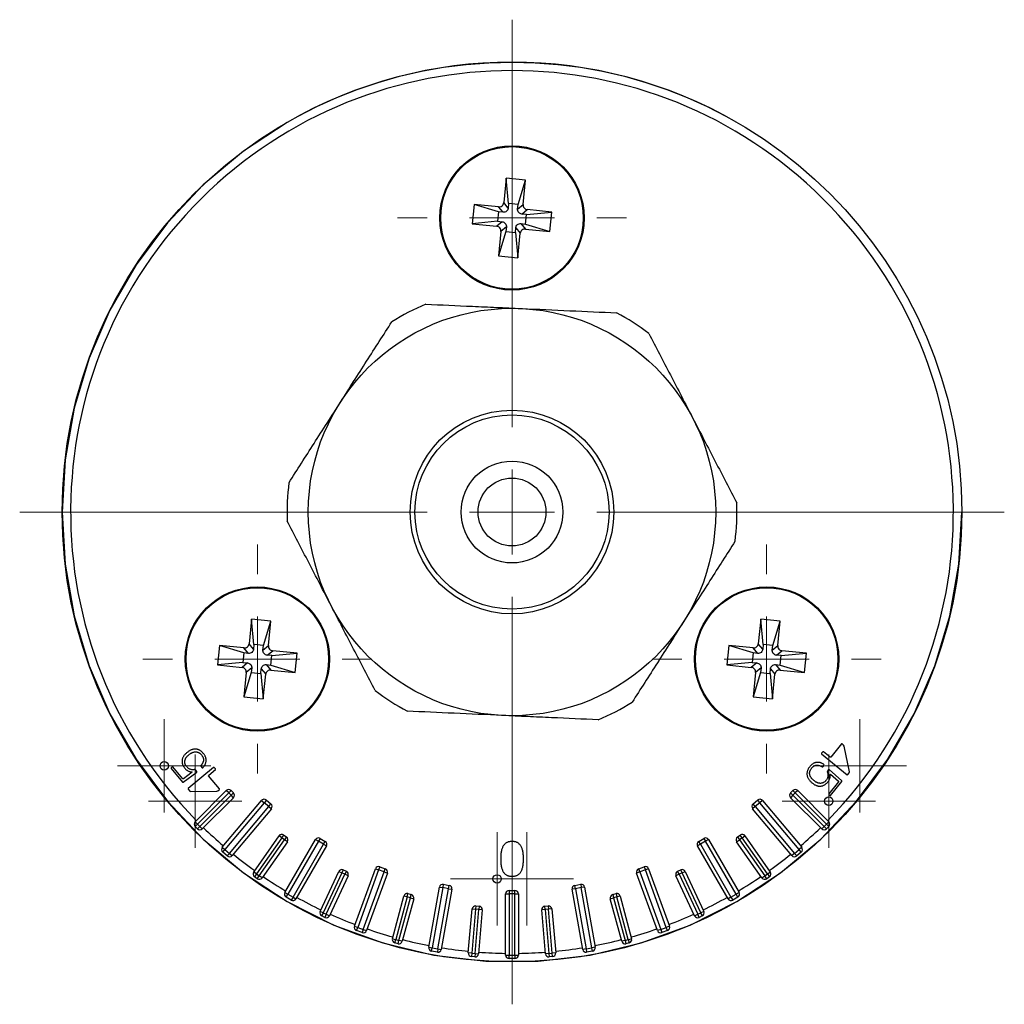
# Model space of a CAD drawing. Header units: millimetres. Extents: x 152 to 990, y 404 to 462.
# Tile 3 of 3: x 932 to 990, y 404 to 462. Entities that reach past the tile are written whole.
import ezdxf

# ---------------------------------------------------------------- set-up
doc = ezdxf.new("R2010")
doc.units = ezdxf.units.MM

# ---------------------------------------------------------------- blocks, each defined once
blk = doc.blocks.new('SW_CENTERMARKSYMBOL_0')
at = {"color": 0, "linetype": 'Continuous', "lineweight": 18}
for p, q in [((0, 5), (0, 29)), ((0, 0), (0, 2.5)), ((-5, 0), (-29, 0)), ((0, 0), (-2.5, 0)), ((0, 0), (0, -2.5)), ((0, 0), (2.5, 0)), ((5, 0), (29, 0)), ((0, -5), (0, -29))]:
    blk.add_line(p, q, dxfattribs=at)
blk = doc.blocks.new('SW_CENTERMARKSYMBOL_1')
at = {"color": 0, "linetype": 'Continuous', "lineweight": 18}
for p, q in [((0, 5), (0, 6.75)), ((0, 0), (0, 2.5)), ((-5, 0), (-6.75, 0)), ((0, 0), (-2.5, 0)), ((0, 0), (0, -2.5)), ((0, 0), (2.5, 0)), ((5, 0), (6.75, 0)), ((0, -5), (0, -6.75))]:
    blk.add_line(p, q, dxfattribs=at)
blk = doc.blocks.new('SW_CENTERMARKSYMBOL_2')
at = {"color": 0, "linetype": 'Continuous', "lineweight": 18}
for p, q in [((0, 5), (0, 6.75)), ((0, 0), (0, 2.5)), ((-5, 0), (-6.75, 0)), ((0, 0), (-2.5, 0)), ((0, 0), (0, -2.5)), ((0, 0), (2.5, 0)), ((5, 0), (6.75, 0)), ((0, -5), (0, -6.75))]:
    blk.add_line(p, q, dxfattribs=at)
blk = doc.blocks.new('SW_CENTERMARKSYMBOL_3')
at = {"color": 0, "linetype": 'Continuous', "lineweight": 18}
for p, q in [((0, 5), (0, 6.75)), ((0, 0), (0, 2.5)), ((-5, 0), (-6.75, 0)), ((0, 0), (-2.5, 0)), ((0, 0), (0, -2.5)), ((0, 0), (2.5, 0)), ((5, 0), (6.75, 0)), ((0, -5), (0, -6.75))]:
    blk.add_line(p, q, dxfattribs=at)
blk = doc.blocks.new('SW_CENTERMARKSYMBOL_4')
at = {"color": 0, "linetype": 'Continuous', "lineweight": 18}
for p, q in [((0, 2.5), (0, 2.75)), ((0, 0), (0, 2.5)), ((-2.5, 0), (-2.75, 0)), ((0, 0), (-2.5, 0)), ((0, 0), (0, -2.5)), ((0, 0), (2.5, 0)), ((2.5, 0), (2.75, 0)), ((0, -2.5), (0, -2.75))]:
    blk.add_line(p, q, dxfattribs=at)
blk = doc.blocks.new('SW_CENTERMARKSYMBOL_5')
at = {"color": 0, "linetype": 'Continuous', "lineweight": 18}
for p, q in [((0, 2.5), (0, 2.75)), ((0, 0), (0, 2.5)), ((-2.5, 0), (-2.75, 0)), ((0, 0), (-2.5, 0)), ((0, 0), (0, -2.5)), ((0, 0), (2.5, 0)), ((2.5, 0), (2.75, 0)), ((0, -2.5), (0, -2.75))]:
    blk.add_line(p, q, dxfattribs=at)
blk = doc.blocks.new('SW_CENTERMARKSYMBOL_6')
at = {"color": 0, "linetype": 'Continuous', "lineweight": 18}
for p, q in [((0, 2.5), (0, 2.75)), ((0, 0), (0, 2.5)), ((-2.5, 0), (-2.75, 0)), ((0, 0), (-2.5, 0)), ((0, 0), (0, -2.5)), ((0, 0), (2.5, 0)), ((2.5, 0), (2.75, 0)), ((0, -2.5), (0, -2.75))]:
    blk.add_line(p, q, dxfattribs=at)
blk = doc.blocks.new('SW_CENTERMARKSYMBOL_7')
at = {"color": 0, "linetype": 'Continuous', "lineweight": 18}
for p, q in [((0, 2.5), (0, 2.75)), ((0, 0), (0, 2.5)), ((-2.5, 0), (-2.75, 0)), ((0, 0), (-2.5, 0)), ((0, 0), (0, -2.5)), ((0, 0), (2.5, 0)), ((2.5, 0), (2.75, 0)), ((0, -2.5), (0, -2.75))]:
    blk.add_line(p, q, dxfattribs=at)
blk = doc.blocks.new('SW_CENTERMARKSYMBOL_8')
at = {"color": 0, "linetype": 'Continuous', "lineweight": 18}
for p, q in [((0, 2.5), (0, 2.75)), ((0, 0), (0, 2.5)), ((-2.5, 0), (-2.75, 0)), ((0, 0), (-2.5, 0)), ((0, 0), (0, -2.5)), ((0, 0), (2.5, 0)), ((2.5, 0), (2.75, 0)), ((0, -2.5), (0, -2.75))]:
    blk.add_line(p, q, dxfattribs=at)
blk = doc.blocks.new('SW_CENTERMARKSYMBOL_9')
at = {"color": 0, "linetype": 'Continuous', "lineweight": 18}
for p, q in [((0, 2.5), (0, 2.75)), ((0, 0), (0, 2.5)), ((-2.5, 0), (-2.75, 0)), ((0, 0), (-2.5, 0)), ((0, 0), (0, -2.5)), ((0, 0), (2.5, 0)), ((2.5, 0), (2.75, 0)), ((0, -2.5), (0, -2.75))]:
    blk.add_line(p, q, dxfattribs=at)

msp = doc.modelspace()

# ---------------------------------------------------------------- linework, layer by layer
at = {"color": 7, "linetype": 'Continuous', "lineweight": 25}
for p, q in [((960.378, 452.505), (960.237, 451.061)), ((960.529, 451.012), (960.378, 452.505)), ((961.522, 452.393), (960.378, 452.505)), ((961.086, 450.958), (961.522, 452.393)), ((961.382, 450.95), (961.522, 452.393)), ((958.494, 450.955), (958.382, 449.81)), ((959.928, 450.519), (958.494, 450.955)), ((959.937, 450.814), (958.494, 450.955)), ((960.202, 450.492), (959.937, 450.814)), ((960.502, 450.739), (960.237, 451.061)), ((960.529, 451.012), (960.502, 450.739)), ((961.086, 450.958), (960.529, 451.012)), ((961.059, 450.685), (961.086, 450.958)), ((961.059, 450.685), (961.382, 450.95)), ((959.928, 450.519), (959.874, 449.962)), ((960.202, 450.492), (959.928, 450.519)), ((961.306, 450.384), (961.629, 450.65)), ((961.58, 450.358), (961.306, 450.384)), ((961.525, 449.801), (961.58, 450.358)), ((961.58, 450.358), (963.072, 450.509)), ((963.072, 450.509), (961.629, 450.65)), ((962.96, 449.364), (963.072, 450.509)), ((959.874, 449.962), (958.382, 449.81)), ((958.382, 449.81), (959.825, 449.67)), ((960.148, 449.935), (959.825, 449.67)), ((959.874, 449.962), (960.148, 449.935)), ((960.395, 449.635), (960.072, 449.37)), ((960.395, 449.635), (960.368, 449.361)), ((960.925, 449.307), (960.952, 449.58)), ((960.952, 449.58), (961.217, 449.258)), ((961.252, 449.827), (961.517, 449.505)), ((961.252, 449.827), (961.525, 449.801)), ((961.517, 449.505), (962.96, 449.364)), ((961.525, 449.801), (962.96, 449.364)), ((960.072, 449.37), (959.932, 447.926)), ((960.368, 449.361), (959.932, 447.926)), ((960.368, 449.361), (960.925, 449.307)), ((960.925, 449.307), (961.076, 447.815)), ((961.076, 447.815), (961.217, 449.258)), ((959.932, 447.926), (961.076, 447.815)), ((945.378, 426.524), (945.237, 425.081)), ((945.529, 425.032), (945.378, 426.524)), ((946.522, 426.412), (945.378, 426.524)), ((946.086, 424.977), (946.522, 426.412)), ((946.382, 424.969), (946.522, 426.412)), ((975.378, 426.524), (975.237, 425.081)), ((975.529, 425.032), (975.378, 426.524)), ((976.522, 426.412), (975.378, 426.524)), ((976.086, 424.977), (976.522, 426.412)), ((976.382, 424.969), (976.522, 426.412)), ((943.494, 424.974), (943.382, 423.83)), ((944.928, 424.538), (943.494, 424.974)), ((944.937, 424.834), (943.494, 424.974)), ((945.202, 424.511), (944.937, 424.834)), ((945.502, 424.758), (945.237, 425.081)), ((945.529, 425.032), (945.502, 424.758)), ((946.086, 424.977), (945.529, 425.032)), ((946.059, 424.704), (946.086, 424.977)), ((946.059, 424.704), (946.382, 424.969)), ((946.306, 424.404), (946.629, 424.669)), ((948.072, 424.528), (946.629, 424.669)), ((973.494, 424.974), (973.382, 423.83)), ((974.928, 424.538), (973.494, 424.974)), ((974.937, 424.834), (973.494, 424.974)), ((975.202, 424.511), (974.937, 424.834)), ((975.502, 424.758), (975.237, 425.081)), ((975.529, 425.032), (975.502, 424.758)), ((976.086, 424.977), (975.529, 425.032)), ((976.059, 424.704), (976.086, 424.977)), ((976.059, 424.704), (976.382, 424.969)), ((976.306, 424.404), (976.629, 424.669)), ((978.072, 424.528), (976.629, 424.669)), ((944.874, 423.981), (943.382, 423.83)), ((944.928, 424.538), (944.874, 423.981)), ((944.874, 423.981), (945.148, 423.954)), ((945.202, 424.511), (944.928, 424.538)), ((946.58, 424.377), (946.306, 424.404)), ((946.525, 423.82), (946.58, 424.377)), ((946.58, 424.377), (948.072, 424.528)), ((947.96, 423.384), (948.072, 424.528)), ((974.874, 423.981), (973.382, 423.83)), ((974.928, 424.538), (974.874, 423.981)), ((974.874, 423.981), (975.148, 423.954)), ((975.202, 424.511), (974.928, 424.538)), ((976.58, 424.377), (976.306, 424.404)), ((976.525, 423.82), (976.58, 424.377)), ((976.58, 424.377), (978.072, 424.528)), ((977.96, 423.384), (978.072, 424.528)), ((943.382, 423.83), (944.825, 423.689)), ((945.148, 423.954), (944.825, 423.689)), ((945.395, 423.654), (945.072, 423.389)), ((945.395, 423.654), (945.368, 423.38)), ((945.925, 423.326), (945.952, 423.6)), ((945.952, 423.6), (946.217, 423.277)), ((946.252, 423.847), (946.517, 423.524)), ((946.252, 423.847), (946.525, 423.82)), ((946.517, 423.524), (947.96, 423.384)), ((946.525, 423.82), (947.96, 423.384)), ((973.382, 423.83), (974.825, 423.689)), ((975.148, 423.954), (974.825, 423.689)), ((975.395, 423.654), (975.072, 423.389)), ((975.395, 423.654), (975.368, 423.38)), ((975.925, 423.326), (975.952, 423.6)), ((975.952, 423.6), (976.217, 423.277)), ((976.252, 423.847), (976.517, 423.524)), ((976.252, 423.847), (976.525, 423.82)), ((976.517, 423.524), (977.96, 423.384)), ((976.525, 423.82), (977.96, 423.384)), ((945.072, 423.389), (944.932, 421.946)), ((945.368, 423.38), (944.932, 421.946)), ((945.368, 423.38), (945.925, 423.326)), ((945.925, 423.326), (946.076, 421.834)), ((946.076, 421.834), (946.217, 423.277)), ((975.072, 423.389), (974.932, 421.946)), ((975.368, 423.38), (974.932, 421.946)), ((975.368, 423.38), (975.925, 423.326)), ((975.925, 423.326), (976.076, 421.834)), ((976.076, 421.834), (976.217, 423.277)), ((944.932, 421.946), (946.076, 421.834)), ((974.932, 421.946), (976.076, 421.834)), ((980.135, 419.173), (979.508, 418.399)), ((980.175, 419.177), (980.135, 419.173)), ((980.264, 419.106), (980.175, 419.177)), ((980.29, 419.048), (980.264, 419.106)), ((980.61, 417.543), (980.29, 419.048)), ((941.553, 418.647), (941.553, 418.646)), ((979.03, 418.713), (978.958, 418.625)), ((978.958, 418.625), (978.962, 418.585)), ((978.962, 418.585), (980.467, 417.366)), ((979.07, 418.717), (979.03, 418.713)), ((979.468, 418.395), (979.07, 418.717)), ((979.508, 418.399), (979.468, 418.395)), ((940.649, 417.776), (940.645, 417.736)), ((940.645, 417.736), (941.322, 416.929)), ((940.714, 417.831), (940.649, 417.776)), ((940.754, 417.827), (940.714, 417.831)), ((941.34, 417.13), (940.754, 417.827)), ((943.142, 417.795), (941.659, 416.551)), ((942.092, 417.65), (942.034, 417.675)), ((942.166, 417.562), (942.092, 417.65)), ((942.398, 417.906), (942.394, 417.866)), ((942.394, 417.866), (942.467, 417.778)), ((942.467, 417.778), (942.507, 417.775)), ((942.859, 417.335), (943.252, 417.664)), ((943.182, 417.792), (943.142, 417.795)), ((943.255, 417.705), (943.182, 417.792)), ((943.252, 417.664), (943.255, 417.705)), ((978.996, 417.833), (979.036, 417.837)), ((979.036, 417.837), (979.108, 417.925)), ((979.108, 417.925), (979.104, 417.965)), ((979.377, 417.67), (979.306, 417.582)), ((979.418, 417.675), (979.377, 417.67)), ((980.156, 417.003), (979.418, 417.675)), ((941.38, 417.126), (941.34, 417.13)), ((941.362, 416.926), (942.162, 417.522)), ((941.878, 417.507), (941.38, 417.126)), ((941.86, 417.529), (941.878, 417.507)), ((942.162, 417.522), (942.166, 417.562)), ((942.856, 417.295), (942.859, 417.335)), ((943.496, 416.532), (942.856, 417.295)), ((979.306, 417.582), (979.292, 417.52)), ((979.469, 417.377), (979.487, 417.399)), ((979.487, 417.399), (979.956, 416.982)), ((980.467, 417.366), (980.507, 417.371)), ((980.507, 417.371), (980.596, 417.481)), ((980.596, 417.481), (980.61, 417.543)), ((941.322, 416.929), (941.362, 416.926)), ((941.659, 416.551), (941.656, 416.511)), ((941.656, 416.511), (941.747, 416.402)), ((943.405, 416.419), (943.493, 416.492)), ((943.493, 416.492), (943.496, 416.532)), ((978.43, 416.863), (978.43, 416.863)), ((979.96, 416.942), (979.387, 416.234)), ((979.497, 416.145), (980.16, 416.963)), ((979.956, 416.982), (979.96, 416.942)), ((980.16, 416.963), (980.156, 417.003)), ((941.747, 416.402), (941.806, 416.377)), ((941.806, 416.377), (943.344, 416.404)), ((942.059, 414.595), (943.897, 416.434)), ((944.039, 416.292), (942.2, 414.454)), ((942.342, 414.312), (944.18, 416.151)), ((944.322, 416.009), (942.483, 414.171)), ((943.344, 416.404), (943.405, 416.419)), ((944.039, 416.292), (943.897, 416.434)), ((944.039, 416.292), (944.18, 416.434)), ((944.18, 416.151), (944.039, 416.292)), ((944.18, 416.434), (944.322, 416.292)), ((944.322, 416.292), (944.18, 416.151)), ((944.322, 416.009), (944.18, 416.151)), ((946.258, 415.868), (946.13, 415.715)), ((946.258, 415.868), (946.527, 415.643)), ((974.927, 415.643), (975.195, 415.868)), ((975.195, 415.868), (975.324, 415.715)), ((977.132, 416.292), (977.274, 416.434)), ((977.274, 416.151), (977.132, 416.292)), ((977.274, 416.151), (977.132, 416.009)), ((978.971, 414.171), (977.132, 416.009)), ((977.274, 416.434), (977.415, 416.292)), ((977.415, 416.292), (977.274, 416.151)), ((977.274, 416.151), (979.112, 414.312)), ((977.556, 416.434), (977.415, 416.292)), ((979.254, 414.454), (977.415, 416.292)), ((977.556, 416.434), (979.395, 414.595)), ((979.387, 416.234), (979.391, 416.194)), ((979.391, 416.194), (979.457, 416.141)), ((979.457, 416.141), (979.497, 416.145)), ((943.663, 413.086), (945.977, 415.843)), ((946.13, 415.715), (943.816, 412.957)), ((944.084, 412.732), (946.398, 415.49)), ((946.551, 415.361), (944.237, 412.604)), ((945.977, 415.843), (946.13, 415.715)), ((946.398, 415.49), (946.13, 415.715)), ((946.398, 415.49), (946.527, 415.643)), ((946.398, 415.49), (946.551, 415.361)), ((975.056, 415.49), (974.903, 415.361)), ((977.217, 412.604), (974.903, 415.361)), ((975.056, 415.49), (974.927, 415.643)), ((975.324, 415.715), (975.056, 415.49)), ((975.056, 415.49), (977.37, 412.732)), ((975.477, 415.843), (975.324, 415.715)), ((977.638, 412.957), (975.324, 415.715)), ((975.477, 415.843), (977.791, 413.086)), ((942.2, 414.454), (942.059, 414.595)), ((942.2, 414.454), (942.059, 414.312)), ((942.2, 414.171), (942.059, 414.312)), ((942.2, 414.454), (942.342, 414.312)), ((942.2, 414.171), (942.342, 414.312)), ((942.483, 414.171), (942.342, 414.312)), ((979.112, 414.312), (978.971, 414.171)), ((979.112, 414.312), (979.254, 414.454)), ((979.112, 414.312), (979.254, 414.171)), ((979.395, 414.595), (979.254, 414.454)), ((979.395, 414.312), (979.254, 414.454)), ((979.395, 414.312), (979.254, 414.171)), ((945.511, 411.631), (947.002, 413.76)), ((947.166, 413.646), (945.674, 411.516)), ((947.166, 413.646), (947.002, 413.76)), ((947.166, 413.646), (947.28, 413.809)), ((947.33, 413.531), (947.166, 413.646)), ((947.28, 413.809), (947.444, 413.695)), ((947.444, 413.695), (947.33, 413.531)), ((947.352, 410.423), (949.152, 413.54)), ((949.152, 413.54), (949.325, 413.44)), ((949.425, 413.613), (949.325, 413.44)), ((949.425, 413.613), (949.728, 413.438)), ((971.726, 413.438), (972.029, 413.613)), ((972.029, 413.613), (972.129, 413.44)), ((972.302, 413.54), (972.129, 413.44)), ((972.302, 413.54), (974.102, 410.423)), ((974.01, 413.695), (974.173, 413.809)), ((974.01, 413.695), (974.124, 413.531)), ((974.288, 413.646), (974.124, 413.531)), ((974.288, 413.646), (974.173, 413.809)), ((974.288, 413.646), (974.452, 413.76)), ((975.779, 411.516), (974.288, 413.646)), ((974.452, 413.76), (975.943, 411.631)), ((943.663, 413.086), (943.816, 412.957)), ((945.838, 411.401), (947.33, 413.531)), ((947.493, 413.416), (946.002, 411.286)), ((947.493, 413.416), (947.33, 413.531)), ((949.325, 413.44), (947.525, 410.323)), ((947.828, 410.148), (949.628, 413.265)), ((949.802, 413.165), (948.002, 410.048)), ((949.628, 413.265), (949.325, 413.44)), ((949.628, 413.265), (949.728, 413.438)), ((949.628, 413.265), (949.802, 413.165)), ((971.826, 413.265), (971.652, 413.165)), ((973.452, 410.048), (971.652, 413.165)), ((971.826, 413.265), (971.726, 413.438)), ((972.129, 413.44), (971.826, 413.265)), ((971.826, 413.265), (973.626, 410.148)), ((973.929, 410.323), (972.129, 413.44)), ((973.96, 413.416), (974.124, 413.531)), ((975.452, 411.286), (973.96, 413.416)), ((974.124, 413.531), (975.616, 411.401)), ((977.791, 413.086), (977.638, 412.957)), ((943.687, 412.804), (943.816, 412.957)), ((943.955, 412.579), (943.687, 412.804)), ((943.816, 412.957), (944.084, 412.732)), ((944.084, 412.732), (943.955, 412.579)), ((944.084, 412.732), (944.237, 412.604)), ((960.06, 412.405), (960.06, 412.404)), ((977.37, 412.732), (977.217, 412.604)), ((977.37, 412.732), (977.638, 412.957)), ((977.37, 412.732), (977.499, 412.579)), ((977.767, 412.804), (977.499, 412.579)), ((977.767, 412.804), (977.638, 412.957)), ((951.448, 408.441), (952.679, 411.824)), ((952.679, 411.824), (952.867, 411.755)), ((952.935, 411.943), (952.867, 411.755)), ((952.935, 411.943), (953.264, 411.823)), ((953.196, 411.635), (953.264, 411.823)), ((968.19, 411.823), (968.518, 411.943)), ((968.258, 411.635), (968.19, 411.823)), ((968.518, 411.943), (968.587, 411.755)), ((968.775, 411.824), (968.587, 411.755)), ((968.775, 411.824), (970.006, 408.441)), ((945.674, 411.516), (945.511, 411.631)), ((945.674, 411.516), (945.56, 411.352)), ((945.724, 411.237), (945.56, 411.352)), ((945.674, 411.516), (945.838, 411.401)), ((945.724, 411.237), (945.838, 411.401)), ((946.002, 411.286), (945.838, 411.401)), ((949.425, 409.31), (950.523, 411.667)), ((950.705, 411.582), (949.606, 409.226)), ((949.787, 409.141), (950.886, 411.498)), ((951.067, 411.413), (949.968, 409.057)), ((950.523, 411.667), (950.705, 411.582)), ((950.789, 411.764), (950.705, 411.582)), ((950.886, 411.498), (950.705, 411.582)), ((950.789, 411.764), (950.97, 411.679)), ((950.97, 411.679), (950.886, 411.498)), ((951.067, 411.413), (950.886, 411.498)), ((952.867, 411.755), (951.636, 408.372)), ((951.965, 408.253), (953.196, 411.635)), ((953.384, 411.567), (952.153, 408.184)), ((953.196, 411.635), (952.867, 411.755)), ((953.196, 411.635), (953.384, 411.567)), ((968.258, 411.635), (968.07, 411.567)), ((969.301, 408.184), (968.07, 411.567)), ((968.587, 411.755), (968.258, 411.635)), ((968.258, 411.635), (969.489, 408.253)), ((969.818, 408.372), (968.587, 411.755)), ((970.568, 411.498), (970.387, 411.413)), ((971.485, 409.057), (970.387, 411.413)), ((970.483, 411.679), (970.665, 411.764)), ((970.568, 411.498), (970.483, 411.679)), ((970.749, 411.582), (970.568, 411.498)), ((970.568, 411.498), (971.667, 409.141)), ((970.749, 411.582), (970.665, 411.764)), ((970.749, 411.582), (970.93, 411.667)), ((971.848, 409.226), (970.749, 411.582)), ((970.93, 411.667), (972.029, 409.31)), ((975.452, 411.286), (975.616, 411.401)), ((975.616, 411.401), (975.779, 411.516)), ((975.73, 411.237), (975.616, 411.401)), ((975.894, 411.352), (975.73, 411.237)), ((975.779, 411.516), (975.943, 411.631)), ((975.779, 411.516), (975.894, 411.352)), ((955.825, 407.2), (956.45, 410.745)), ((956.647, 410.711), (956.022, 407.165)), ((956.367, 407.105), (956.992, 410.65)), ((956.45, 410.745), (956.647, 410.711)), ((956.682, 410.908), (956.647, 410.711)), ((956.992, 410.65), (956.647, 410.711)), ((956.682, 410.908), (957.027, 410.847)), ((956.992, 410.65), (957.027, 410.847)), ((956.992, 410.65), (957.189, 410.615)), ((964.462, 410.65), (964.265, 410.615)), ((964.427, 410.847), (964.772, 410.908)), ((964.462, 410.65), (964.427, 410.847)), ((964.807, 410.711), (964.462, 410.65)), ((964.462, 410.65), (965.087, 407.105)), ((964.772, 410.908), (964.807, 410.711)), ((965.003, 410.745), (964.807, 410.711)), ((965.432, 407.165), (964.807, 410.711)), ((965.003, 410.745), (965.629, 407.2)), ((947.352, 410.423), (947.525, 410.323)), ((947.425, 410.149), (947.525, 410.323)), ((947.728, 409.974), (947.425, 410.149)), ((947.525, 410.323), (947.828, 410.148)), ((947.828, 410.148), (947.728, 409.974)), ((947.828, 410.148), (948.002, 410.048)), ((953.682, 407.705), (954.355, 410.217)), ((954.548, 410.165), (953.875, 407.654)), ((954.068, 407.602), (954.741, 410.113)), ((954.935, 410.061), (954.262, 407.55)), ((954.548, 410.165), (954.355, 410.217)), ((954.548, 410.165), (954.6, 410.358)), ((954.741, 410.113), (954.548, 410.165)), ((954.6, 410.358), (954.793, 410.306)), ((954.741, 410.113), (954.793, 410.306)), ((954.741, 410.113), (954.935, 410.061)), ((957.189, 410.615), (956.564, 407.07)), ((960.352, 406.738), (960.352, 410.338)), ((960.352, 410.338), (960.552, 410.338)), ((960.552, 410.538), (960.552, 410.338)), ((960.552, 410.538), (960.902, 410.538)), ((960.552, 410.338), (960.552, 406.738)), ((960.902, 410.338), (960.552, 410.338)), ((960.902, 410.338), (960.902, 410.538)), ((960.902, 406.738), (960.902, 410.338)), ((960.902, 410.338), (961.102, 410.338)), ((961.102, 410.338), (961.102, 406.738)), ((964.89, 407.07), (964.265, 410.615)), ((966.519, 410.061), (966.713, 410.113)), ((967.192, 407.55), (966.519, 410.061)), ((966.661, 410.306), (966.854, 410.358)), ((966.661, 410.306), (966.713, 410.113)), ((966.906, 410.165), (966.713, 410.113)), ((966.713, 410.113), (967.385, 407.602)), ((966.854, 410.358), (966.906, 410.165)), ((967.099, 410.217), (966.906, 410.165)), ((967.579, 407.654), (966.906, 410.165)), ((967.099, 410.217), (967.772, 407.705)), ((973.626, 410.148), (973.452, 410.048)), ((973.626, 410.148), (973.929, 410.323)), ((973.626, 410.148), (973.726, 409.974)), ((974.029, 410.149), (973.726, 409.974)), ((974.102, 410.423), (973.929, 410.323)), ((974.029, 410.149), (973.929, 410.323)), ((958.597, 409.636), (958.579, 409.437)), ((958.597, 409.636), (958.796, 409.618)), ((958.796, 409.618), (958.778, 409.419)), ((962.658, 409.618), (962.857, 409.636)), ((962.676, 409.419), (962.658, 409.618)), ((962.857, 409.636), (962.875, 409.437)), ((949.606, 409.226), (949.425, 409.31)), ((949.606, 409.226), (949.521, 409.045)), ((949.703, 408.96), (949.521, 409.045)), ((949.606, 409.226), (949.787, 409.141)), ((949.787, 409.141), (949.703, 408.96)), ((949.787, 409.141), (949.968, 409.057)), ((958.153, 406.864), (958.38, 409.454)), ((958.579, 409.437), (958.352, 406.846)), ((958.38, 409.454), (958.579, 409.437)), ((958.552, 406.829), (958.778, 409.419)), ((958.778, 409.419), (958.579, 409.437)), ((958.978, 409.402), (958.751, 406.812)), ((958.978, 409.402), (958.778, 409.419)), ((962.676, 409.419), (962.476, 409.402)), ((962.703, 406.812), (962.476, 409.402)), ((962.875, 409.437), (962.676, 409.419)), ((962.676, 409.419), (962.902, 406.829)), ((963.074, 409.454), (962.875, 409.437)), ((963.101, 406.846), (962.875, 409.437)), ((963.074, 409.454), (963.301, 406.864)), ((971.485, 409.057), (971.667, 409.141)), ((971.667, 409.141), (971.848, 409.226)), ((971.751, 408.96), (971.667, 409.141)), ((971.933, 409.045), (971.751, 408.96)), ((972.029, 409.31), (971.848, 409.226)), ((971.933, 409.045), (971.848, 409.226)), ((951.448, 408.441), (951.636, 408.372)), ((951.567, 408.184), (951.636, 408.372)), ((951.636, 408.372), (951.965, 408.253)), ((969.489, 408.253), (969.818, 408.372)), ((970.006, 408.441), (969.818, 408.372)), ((969.887, 408.184), (969.818, 408.372)), ((951.896, 408.065), (951.567, 408.184)), ((951.965, 408.253), (951.896, 408.065)), ((951.965, 408.253), (952.153, 408.184)), ((969.489, 408.253), (969.301, 408.184)), ((969.489, 408.253), (969.558, 408.065)), ((969.887, 408.184), (969.558, 408.065)), ((953.682, 407.705), (953.875, 407.654)), ((953.823, 407.46), (953.875, 407.654)), ((954.017, 407.409), (953.823, 407.46)), ((953.875, 407.654), (954.068, 407.602)), ((954.017, 407.409), (954.068, 407.602)), ((954.262, 407.55), (954.068, 407.602)), ((955.825, 407.2), (956.022, 407.165)), ((955.988, 406.968), (956.022, 407.165)), ((956.022, 407.165), (956.367, 407.105)), ((965.087, 407.105), (965.432, 407.165)), ((965.629, 407.2), (965.432, 407.165)), ((965.466, 406.968), (965.432, 407.165)), ((967.385, 407.602), (967.192, 407.55)), ((967.385, 407.602), (967.579, 407.654)), ((967.385, 407.602), (967.437, 407.409)), ((967.63, 407.46), (967.437, 407.409)), ((967.579, 407.654), (967.772, 407.705)), ((967.579, 407.654), (967.63, 407.46)), ((956.332, 406.908), (955.988, 406.968)), ((956.367, 407.105), (956.332, 406.908)), ((956.367, 407.105), (956.564, 407.07)), ((958.352, 406.846), (958.153, 406.864)), ((958.352, 406.846), (958.335, 406.647)), ((958.534, 406.63), (958.335, 406.647)), ((958.352, 406.846), (958.552, 406.829)), ((958.552, 406.829), (958.534, 406.63)), ((958.552, 406.829), (958.751, 406.812)), ((960.352, 406.738), (960.552, 406.738)), ((960.552, 406.738), (960.902, 406.738)), ((960.552, 406.538), (960.552, 406.738)), ((960.902, 406.738), (960.902, 406.538)), ((960.902, 406.738), (961.102, 406.738)), ((962.902, 406.829), (962.703, 406.812)), ((962.902, 406.829), (963.101, 406.846)), ((962.902, 406.829), (962.92, 406.63)), ((963.119, 406.647), (962.92, 406.63)), ((963.301, 406.864), (963.101, 406.846)), ((963.119, 406.647), (963.101, 406.846)), ((965.087, 407.105), (964.89, 407.07)), ((965.087, 407.105), (965.122, 406.908)), ((965.466, 406.968), (965.122, 406.908)), ((960.902, 406.538), (960.552, 406.538))]:
    msp.add_line(p, q, dxfattribs=at)
at = {"color": 7, "linetype": 'Continuous', "lineweight": 25, "flags": 128}
msp.add_lwpolyline([(947.477, 455.789), (944.902, 454.095), (942.542, 452.115), (940.427, 449.873), (938.587, 447.401), (937.046, 444.732), (935.825, 441.903), (934.941, 438.951), (934.406, 435.916), (934.227, 432.839), (934.406, 429.763), (934.941, 426.728), (935.825, 423.776), (937.046, 420.946), (938.587, 418.277), (940.427, 415.805), (942.542, 413.564), (944.902, 411.583), (947.477, 409.89), (950.231, 408.506), (953.127, 407.452), (956.125, 406.742), (959.186, 406.384), (962.268, 406.384), (965.329, 406.742), (968.327, 407.452), (971.223, 408.506), (973.977, 409.89), (976.552, 411.583), (978.912, 413.564), (981.027, 415.805), (982.867, 418.277), (984.408, 420.946), (985.629, 423.776), (986.513, 426.728), (987.048, 429.763), (987.227, 432.839), (987.227, 432.839)], dxfattribs=at)
at = {"color": 7, "linetype": 'Continuous', "lineweight": 25}
for centre, radius in [((960.727, 432.839), 26.5), ((960.727, 450.16), 4.25), ((960.727, 450.16), 4.2), ((960.727, 432.839), 12), ((960.727, 432.839), 6), ((960.727, 432.839), 5.716), ((960.727, 432.839), 3), ((960.727, 432.839), 2), ((945.727, 424.179), 4.25), ((945.727, 424.179), 4.2), ((975.727, 424.179), 4.25), ((975.727, 424.179), 4.2), ((940.245, 417.89), 0.25), ((979.382, 415.808), 0.25), ((959.847, 411.224), 0.25)]:
    msp.add_circle(centre, radius, dxfattribs=at)
for centre, radius, start, end in [((960.727, 432.839), 26, 315.66049, 224.33951), ((960.727, 432.839), 26.5, 60, 120), ((960.727, 432.839), 13.25, 112.4908, 122.31554), ((960.727, 432.839), 13.25, 52.4908, 62.31554), ((960.727, 432.839), 13.25, 172.4908, 182.31554), ((960.727, 432.839), 13.25, 352.4908, 2.31554), ((960.727, 432.839), 13.25, 232.4908, 242.31554), ((960.727, 432.839), 13.25, 292.4908, 302.31554), ((944.039, 416.292), 0.2, 45, 135), ((977.415, 416.292), 0.2, 45, 135), ((944.18, 416.151), 0.2, 315, 45), ((946.13, 415.715), 0.2, 50, 140), ((975.324, 415.715), 0.2, 40, 130), ((977.274, 416.151), 0.2, 135, 225), ((946.398, 415.49), 0.2, 320, 50), ((975.056, 415.49), 0.2, 130, 220), ((942.2, 414.454), 0.2, 135, 225), ((942.342, 414.312), 0.2, 225, 315), ((960.727, 432.839), 26, 225.66175, 229.17417), ((960.727, 432.839), 26, 310.82583, 314.33825), ((979.112, 414.312), 0.2, 225, 315), ((979.254, 414.454), 0.2, 315, 45), ((947.166, 413.646), 0.2, 55, 145), ((947.33, 413.531), 0.2, 325, 55), ((949.325, 413.44), 0.2, 60, 150), ((972.129, 413.44), 0.2, 30, 120), ((974.124, 413.531), 0.2, 125, 215), ((974.288, 413.646), 0.2, 35, 125), ((943.816, 412.957), 0.2, 140, 230), ((949.628, 413.265), 0.2, 330, 60), ((971.826, 413.265), 0.2, 120, 210), ((977.638, 412.957), 0.2, 310, 40), ((944.084, 412.732), 0.2, 230, 320), ((960.727, 432.839), 26, 230.82699, 234.33951), ((960.727, 432.839), 26, 305.66049, 309.17301), ((977.37, 412.732), 0.2, 220, 310), ((952.867, 411.755), 0.2, 70, 160), ((953.196, 411.635), 0.2, 340, 70), ((968.258, 411.635), 0.2, 110, 200), ((968.587, 411.755), 0.2, 20, 110), ((945.674, 411.516), 0.2, 145, 235), ((945.838, 411.401), 0.2, 235, 325), ((960.727, 432.839), 26, 235.66175, 239.17417), ((950.705, 411.582), 0.2, 65, 155), ((950.886, 411.498), 0.2, 335, 65), ((970.568, 411.498), 0.2, 115, 205), ((970.749, 411.582), 0.2, 25, 115), ((960.727, 432.839), 26, 300.82583, 304.33825), ((975.616, 411.401), 0.2, 215, 305), ((975.779, 411.516), 0.2, 305, 35), ((956.647, 410.711), 0.2, 80, 170), ((956.992, 410.65), 0.2, 350, 80), ((964.462, 410.65), 0.2, 100, 190), ((964.807, 410.711), 0.2, 10, 100), ((947.525, 410.323), 0.2, 150, 240), ((960.727, 432.839), 26, 240.82699, 244.33951), ((954.548, 410.165), 0.2, 75, 165), ((954.741, 410.113), 0.2, 345, 75), ((960.552, 410.338), 0.2, 90, 180), ((960.902, 410.338), 0.2, 0, 90), ((966.713, 410.113), 0.2, 105, 195), ((966.906, 410.165), 0.2, 15, 105), ((960.727, 432.839), 26, 295.66049, 299.17301), ((973.929, 410.323), 0.2, 300, 30), ((947.828, 410.148), 0.2, 240, 330), ((958.579, 409.437), 0.2, 85, 175), ((958.778, 409.419), 0.2, 355, 85), ((962.676, 409.419), 0.2, 95, 185), ((962.875, 409.437), 0.2, 5, 95), ((973.626, 410.148), 0.2, 210, 300), ((949.606, 409.226), 0.2, 155, 245), ((949.787, 409.141), 0.2, 245, 335), ((960.727, 432.839), 26, 245.66175, 249.17417), ((960.727, 432.839), 26, 290.82583, 294.33825), ((971.667, 409.141), 0.2, 205, 295), ((971.848, 409.226), 0.2, 295, 25), ((951.636, 408.372), 0.2, 160, 250), ((969.818, 408.372), 0.2, 290, 20), ((951.965, 408.253), 0.2, 250, 340), ((960.727, 432.839), 26, 250.82699, 254.33951), ((960.727, 432.839), 26, 285.66049, 289.17301), ((969.489, 408.253), 0.2, 200, 290), ((953.875, 407.654), 0.2, 165, 255), ((954.068, 407.602), 0.2, 255, 345), ((960.727, 432.839), 26, 255.66175, 259.17359), ((956.022, 407.165), 0.2, 170, 260), ((960.727, 432.839), 26, 260.82641, 264.33888), ((960.727, 432.839), 26, 275.66112, 279.17359), ((965.432, 407.165), 0.2, 280, 10), ((960.727, 432.839), 26, 280.82641, 284.33825), ((967.385, 407.602), 0.2, 195, 285), ((967.579, 407.654), 0.2, 285, 15), ((956.367, 407.105), 0.2, 260, 350), ((958.352, 406.846), 0.2, 175, 265), ((958.552, 406.829), 0.2, 265, 355), ((960.727, 432.839), 26, 265.66112, 269.17359), ((960.552, 406.738), 0.2, 180, 270), ((960.902, 406.738), 0.2, 270, 0), ((960.727, 432.839), 26, 270.82641, 274.33888), ((962.902, 406.829), 0.2, 185, 275), ((963.101, 406.846), 0.2, 275, 5), ((965.087, 407.105), 0.2, 190, 280)]:
    msp.add_arc(centre, radius, start, end, dxfattribs=at)
for points, knots in [([(959.937, 450.814), (960.001, 450.808), (960.079, 450.827), (960.197, 450.924), (960.231, 450.997), (960.237, 451.061)], [0, 0, 0, 0, 0.5, 0.5, 1, 1, 1, 1]), ([(960.502, 450.739), (960.496, 450.674), (960.462, 450.602), (960.345, 450.505), (960.266, 450.486), (960.202, 450.492)], [0, 0, 0, 0, 0.5, 0.5, 1, 1, 1, 1]), ([(961.306, 450.384), (961.242, 450.391), (961.169, 450.425), (961.072, 450.542), (961.053, 450.62), (961.059, 450.685)], [0, 0, 0, 0, 0.5, 0.5, 1, 1, 1, 1]), ([(961.382, 450.95), (961.375, 450.885), (961.395, 450.807), (961.491, 450.69), (961.564, 450.656), (961.629, 450.65)], [0, 0, 0, 0, 0.5, 0.5, 1, 1, 1, 1]), ([(960.072, 449.37), (960.079, 449.434), (960.059, 449.512), (959.963, 449.629), (959.89, 449.664), (959.825, 449.67)], [0, 0, 0, 0, 0.5, 0.5, 1, 1, 1, 1]), ([(960.148, 449.935), (960.212, 449.929), (960.285, 449.895), (960.382, 449.777), (960.401, 449.699), (960.395, 449.635)], [0, 0, 0, 0, 0.5, 0.5, 1, 1, 1, 1]), ([(960.952, 449.58), (960.958, 449.645), (960.992, 449.718), (961.109, 449.814), (961.187, 449.834), (961.252, 449.827)], [0, 0, 0, 0, 0.5, 0.5, 1, 1, 1, 1]), ([(961.517, 449.505), (961.453, 449.511), (961.374, 449.492), (961.257, 449.395), (961.223, 449.323), (961.217, 449.258)], [0, 0, 0, 0, 0.5, 0.5, 1, 1, 1, 1]), ([(955.658, 445.081), (956.551, 445.041), (957.461, 445), (958.862, 444.936), (959.335, 444.915), (960.296, 444.871), (960.784, 444.849), (961.271, 444.827)], [0, 0, 0, 0, 0.5, 0.5, 0.75, 0.75, 1, 1, 1, 1]), ([(961.271, 444.827), (962.244, 444.783), (963.197, 444.74), (965.068, 444.655), (965.99, 444.613), (966.883, 444.572)], [0, 0, 0, 0, 0.5, 0.5, 1, 1, 1, 1]), ([(950.617, 439.304), (951.142, 440.125), (951.656, 440.928), (952.665, 442.506), (953.162, 443.284), (953.644, 444.037)], [0, 0, 0, 0, 0.5, 0.5, 1, 1, 1, 1]), ([(968.795, 443.35), (969.206, 442.557), (969.625, 441.748), (970.271, 440.503), (970.489, 440.082), (970.931, 439.229), (971.156, 438.795), (971.38, 438.362)], [0, 0, 0, 0, 0.5, 0.5, 0.75, 0.75, 1, 1, 1, 1]), ([(947.591, 434.571), (948.072, 435.324), (948.563, 436.091), (949.318, 437.272), (949.573, 437.672), (950.091, 438.482), (950.355, 438.893), (950.617, 439.304)], [0, 0, 0, 0, 0.5, 0.5, 0.75, 0.75, 1, 1, 1, 1]), ([(971.38, 438.362), (971.829, 437.497), (972.268, 436.651), (973.13, 434.988), (973.555, 434.168), (973.966, 433.375)], [0, 0, 0, 0, 0.5, 0.5, 1, 1, 1, 1]), ([(950.073, 427.316), (949.625, 428.181), (949.186, 429.028), (948.324, 430.691), (947.899, 431.51), (947.488, 432.304)], [0, 0, 0, 0, 0.5, 0.5, 1, 1, 1, 1]), ([(973.863, 431.108), (973.382, 430.355), (972.891, 429.588), (972.136, 428.406), (971.881, 428.007), (971.363, 427.197), (971.099, 426.785), (970.837, 426.374)], [0, 0, 0, 0, 0.5, 0.5, 0.75, 0.75, 1, 1, 1, 1]), ([(952.659, 422.329), (952.248, 423.122), (951.829, 423.93), (951.183, 425.176), (950.965, 425.596), (950.523, 426.45), (950.298, 426.883), (950.073, 427.316)], [0, 0, 0, 0, 0.5, 0.5, 0.75, 0.75, 1, 1, 1, 1]), ([(970.837, 426.374), (970.312, 425.554), (969.798, 424.75), (968.789, 423.172), (968.292, 422.395), (967.81, 421.641)], [0, 0, 0, 0, 0.5, 0.5, 1, 1, 1, 1]), ([(944.937, 424.834), (945.001, 424.827), (945.079, 424.847), (945.197, 424.943), (945.231, 425.016), (945.237, 425.081)], [0, 0, 0, 0, 0.5, 0.5, 1, 1, 1, 1]), ([(945.502, 424.758), (945.496, 424.694), (945.462, 424.621), (945.345, 424.524), (945.266, 424.505), (945.202, 424.511)], [0, 0, 0, 0, 0.5, 0.5, 1, 1, 1, 1]), ([(946.306, 424.404), (946.242, 424.41), (946.169, 424.444), (946.072, 424.561), (946.053, 424.639), (946.059, 424.704)], [0, 0, 0, 0, 0.5, 0.5, 1, 1, 1, 1]), ([(946.382, 424.969), (946.375, 424.905), (946.395, 424.826), (946.491, 424.709), (946.564, 424.675), (946.629, 424.669)], [0, 0, 0, 0, 0.5, 0.5, 1, 1, 1, 1]), ([(974.937, 424.834), (975.001, 424.827), (975.079, 424.847), (975.197, 424.943), (975.231, 425.016), (975.237, 425.081)], [0, 0, 0, 0, 0.5, 0.5, 1, 1, 1, 1]), ([(975.502, 424.758), (975.496, 424.694), (975.462, 424.621), (975.345, 424.524), (975.266, 424.505), (975.202, 424.511)], [0, 0, 0, 0, 0.5, 0.5, 1, 1, 1, 1]), ([(976.306, 424.404), (976.242, 424.41), (976.169, 424.444), (976.072, 424.561), (976.053, 424.639), (976.059, 424.704)], [0, 0, 0, 0, 0.5, 0.5, 1, 1, 1, 1]), ([(976.382, 424.969), (976.375, 424.905), (976.395, 424.826), (976.491, 424.709), (976.564, 424.675), (976.629, 424.669)], [0, 0, 0, 0, 0.5, 0.5, 1, 1, 1, 1]), ([(945.072, 423.389), (945.079, 423.453), (945.059, 423.531), (944.963, 423.649), (944.89, 423.683), (944.825, 423.689)], [0, 0, 0, 0, 0.5, 0.5, 1, 1, 1, 1]), ([(945.148, 423.954), (945.212, 423.948), (945.285, 423.914), (945.382, 423.797), (945.401, 423.718), (945.395, 423.654)], [0, 0, 0, 0, 0.5, 0.5, 1, 1, 1, 1]), ([(945.952, 423.6), (945.958, 423.664), (945.992, 423.737), (946.109, 423.834), (946.187, 423.853), (946.252, 423.847)], [0, 0, 0, 0, 0.5, 0.5, 1, 1, 1, 1]), ([(946.517, 423.524), (946.453, 423.53), (946.374, 423.511), (946.257, 423.415), (946.223, 423.342), (946.217, 423.277)], [0, 0, 0, 0, 0.5, 0.5, 1, 1, 1, 1]), ([(975.072, 423.389), (975.079, 423.453), (975.059, 423.531), (974.963, 423.649), (974.89, 423.683), (974.825, 423.689)], [0, 0, 0, 0, 0.5, 0.5, 1, 1, 1, 1]), ([(975.148, 423.954), (975.212, 423.948), (975.285, 423.914), (975.382, 423.797), (975.401, 423.718), (975.395, 423.654)], [0, 0, 0, 0, 0.5, 0.5, 1, 1, 1, 1]), ([(975.952, 423.6), (975.958, 423.664), (975.992, 423.737), (976.109, 423.834), (976.187, 423.853), (976.252, 423.847)], [0, 0, 0, 0, 0.5, 0.5, 1, 1, 1, 1]), ([(976.517, 423.524), (976.453, 423.53), (976.374, 423.511), (976.257, 423.415), (976.223, 423.342), (976.217, 423.277)], [0, 0, 0, 0, 0.5, 0.5, 1, 1, 1, 1]), ([(960.183, 420.852), (959.21, 420.896), (958.257, 420.939), (956.386, 421.024), (955.464, 421.066), (954.571, 421.106)], [0, 0, 0, 0, 0.5, 0.5, 1, 1, 1, 1]), ([(965.796, 420.597), (964.903, 420.637), (963.993, 420.679), (962.592, 420.742), (962.119, 420.764), (961.158, 420.807), (960.67, 420.829), (960.183, 420.852)], [0, 0, 0, 0, 0.5, 0.5, 0.75, 0.75, 1, 1, 1, 1]), ([(942.541, 418.621), (942.524, 418.64), (942.491, 418.678), (942.437, 418.728), (942.382, 418.772), (942.324, 418.807), (942.266, 418.836), (942.207, 418.856), (942.146, 418.869), (942.083, 418.874), (942.02, 418.872), (941.955, 418.863), (941.89, 418.845), (941.824, 418.82), (941.757, 418.788), (941.689, 418.748), (941.621, 418.701), (941.576, 418.665), (941.553, 418.647)], [0, 0, 0, 0, 0.068999, 0.134344, 0.196262, 0.255426, 0.31224, 0.367765, 0.422682, 0.478006, 0.533886, 0.591447, 0.650772, 0.713149, 0.778625, 0.847993, 0.922009, 1, 1, 1, 1]), ([(941.553, 418.646), (941.534, 418.629), (941.496, 418.595), (941.446, 418.542), (941.403, 418.487), (941.366, 418.431), (941.337, 418.375), (941.314, 418.317), (941.299, 418.259), (941.291, 418.2), (941.29, 418.141), (941.294, 418.082), (941.306, 418.024), (941.322, 417.967), (941.347, 417.91), (941.376, 417.854), (941.412, 417.799), (941.44, 417.764), (941.454, 417.746)], [0, 0, 0, 0, 0.075945, 0.147545, 0.2156, 0.279983, 0.341771, 0.40166, 0.459716, 0.517706, 0.575149, 0.63235, 0.689612, 0.747814, 0.807037, 0.868839, 0.933004, 1, 1, 1, 1]), ([(941.564, 417.838), (941.552, 417.853), (941.53, 417.882), (941.502, 417.927), (941.479, 417.973), (941.463, 418.019), (941.453, 418.064), (941.449, 418.11), (941.45, 418.155), (941.458, 418.201), (941.471, 418.245), (941.489, 418.289), (941.51, 418.333), (941.536, 418.375), (941.567, 418.417), (941.602, 418.457), (941.642, 418.497), (941.67, 418.521), (941.685, 418.534)], [0, 0, 0, 0, 0.070471, 0.137332, 0.200047, 0.259993, 0.317933, 0.374666, 0.430689, 0.488025, 0.546232, 0.604795, 0.664977, 0.726555, 0.790866, 0.857498, 0.927231, 1, 1, 1, 1]), ([(941.685, 418.534), (941.703, 418.548), (941.737, 418.576), (941.789, 418.612), (941.841, 418.643), (941.892, 418.667), (941.942, 418.687), (941.992, 418.701), (942.041, 418.709), (942.089, 418.712), (942.136, 418.708), (942.183, 418.7), (942.228, 418.685), (942.271, 418.665), (942.314, 418.64), (942.355, 418.608), (942.395, 418.571), (942.42, 418.543), (942.432, 418.529)], [0, 0, 0, 0, 0.079303, 0.154091, 0.224403, 0.291081, 0.354364, 0.414605, 0.472536, 0.529243, 0.584559, 0.63924, 0.694654, 0.750536, 0.808728, 0.869139, 0.93286, 1, 1, 1, 1]), ([(942.432, 418.529), (942.444, 418.514), (942.466, 418.486), (942.494, 418.442), (942.517, 418.398), (942.534, 418.355), (942.546, 418.313), (942.553, 418.272), (942.554, 418.231), (942.55, 418.191), (942.541, 418.152), (942.53, 418.113), (942.516, 418.076), (942.497, 418.04), (942.477, 418.005), (942.454, 417.971), (942.428, 417.938), (942.408, 417.917), (942.398, 417.906)], [0, 0, 0, 0, 0.080334, 0.15533, 0.225448, 0.291797, 0.353958, 0.41445, 0.472449, 0.530134, 0.587688, 0.644406, 0.70153, 0.758938, 0.816976, 0.876538, 0.937606, 1, 1, 1, 1]), ([(942.507, 417.775), (942.521, 417.789), (942.549, 417.817), (942.586, 417.862), (942.618, 417.907), (942.645, 417.955), (942.669, 418.003), (942.687, 418.054), (942.702, 418.106), (942.711, 418.159), (942.715, 418.214), (942.712, 418.269), (942.701, 418.326), (942.683, 418.383), (942.659, 418.442), (942.626, 418.501), (942.588, 418.562), (942.557, 418.601), (942.541, 418.621)], [0, 0, 0, 0, 0.062926, 0.123721, 0.182657, 0.239882, 0.297203, 0.353693, 0.409968, 0.466893, 0.524369, 0.582686, 0.643184, 0.706392, 0.772792, 0.843936, 0.919371, 1, 1, 1, 1]), ([(941.454, 417.746), (941.468, 417.73), (941.496, 417.7), (941.54, 417.658), (941.588, 417.623), (941.637, 417.593), (941.69, 417.568), (941.744, 417.549), (941.801, 417.535), (941.84, 417.531), (941.86, 417.529)], [0, 0, 0, 0, 0.132678, 0.260427, 0.38564, 0.508114, 0.629429, 0.750492, 0.874215, 1, 1, 1, 1]), ([(942.034, 417.675), (942.015, 417.67), (941.978, 417.659), (941.919, 417.654), (941.859, 417.659), (941.798, 417.672), (941.736, 417.695), (941.676, 417.732), (941.617, 417.779), (941.582, 417.818), (941.564, 417.838)], [0, 0, 0, 0, 0.10905, 0.219152, 0.331392, 0.449892, 0.573938, 0.705025, 0.846014, 1, 1, 1, 1]), ([(978.267, 417.837), (978.251, 417.817), (978.221, 417.777), (978.181, 417.714), (978.15, 417.652), (978.126, 417.589), (978.109, 417.526), (978.101, 417.464), (978.099, 417.401), (978.106, 417.339), (978.12, 417.277), (978.142, 417.216), (978.171, 417.155), (978.208, 417.095), (978.253, 417.036), (978.305, 416.977), (978.364, 416.919), (978.408, 416.882), (978.43, 416.863)], [0, 0, 0, 0, 0.069165, 0.134312, 0.196044, 0.255455, 0.312053, 0.367725, 0.422878, 0.477965, 0.534131, 0.591538, 0.650995, 0.713124, 0.778856, 0.848215, 0.921811, 1, 1, 1, 1]), ([(978.516, 417.014), (978.498, 417.028), (978.465, 417.056), (978.419, 417.101), (978.379, 417.146), (978.345, 417.191), (978.317, 417.237), (978.293, 417.283), (978.276, 417.33), (978.264, 417.376), (978.259, 417.423), (978.258, 417.47), (978.264, 417.517), (978.275, 417.564), (978.292, 417.61), (978.315, 417.657), (978.343, 417.703), (978.366, 417.733), (978.378, 417.748)], [0, 0, 0, 0, 0.079287, 0.154259, 0.224573, 0.291282, 0.354552, 0.414738, 0.47293, 0.529288, 0.584409, 0.639598, 0.694719, 0.750491, 0.808683, 0.869086, 0.932516, 1, 1, 1, 1]), ([(979.104, 417.965), (979.087, 417.977), (979.055, 417.998), (979.004, 418.026), (978.953, 418.049), (978.901, 418.067), (978.849, 418.08), (978.796, 418.089), (978.742, 418.093), (978.688, 418.092), (978.634, 418.086), (978.58, 418.072), (978.526, 418.051), (978.473, 418.022), (978.421, 417.986), (978.368, 417.943), (978.317, 417.894), (978.284, 417.856), (978.267, 417.837)], [0, 0, 0, 0, 0.0625384, 0.1233909, 0.1823257, 0.2398996, 0.2968007, 0.3531552, 0.409802, 0.4667231, 0.5240604, 0.5823317, 0.6425982, 0.7061573, 0.7727944, 0.8434995, 0.919396, 1, 1, 1, 1]), ([(978.378, 417.748), (978.39, 417.762), (978.414, 417.789), (978.452, 417.825), (978.491, 417.856), (978.529, 417.881), (978.568, 417.901), (978.608, 417.915), (978.648, 417.925), (978.701, 417.929), (978.768, 417.924), (978.846, 417.906), (978.924, 417.877), (978.972, 417.848), (978.996, 417.833)], [0, 0, 0, 0, 0.079973, 0.155704, 0.226001, 0.291786, 0.354742, 0.414424, 0.472678, 0.530247, 0.644624, 0.759141, 0.877112, 1, 1, 1, 1]), ([(979.223, 417.027), (979.21, 417.013), (979.186, 416.985), (979.146, 416.949), (979.106, 416.918), (979.064, 416.894), (979.022, 416.875), (978.978, 416.862), (978.932, 416.855), (978.886, 416.854), (978.84, 416.859), (978.793, 416.867), (978.747, 416.88), (978.7, 416.898), (978.654, 416.92), (978.608, 416.947), (978.561, 416.978), (978.531, 417.001), (978.516, 417.014)], [0, 0, 0, 0, 0.070857, 0.136983, 0.200021, 0.260065, 0.317764, 0.374457, 0.431086, 0.488087, 0.546321, 0.604723, 0.665011, 0.727075, 0.790681, 0.8576, 0.926793, 1, 1, 1, 1]), ([(979.292, 417.52), (979.301, 417.503), (979.319, 417.468), (979.335, 417.411), (979.342, 417.351), (979.341, 417.288), (979.329, 417.223), (979.306, 417.157), (979.27, 417.091), (979.239, 417.049), (979.223, 417.027)], [0, 0, 0, 0, 0.109614, 0.219637, 0.332491, 0.450717, 0.57397, 0.705061, 0.845954, 1, 1, 1, 1]), ([(979.333, 416.937), (979.346, 416.954), (979.371, 416.986), (979.403, 417.038), (979.429, 417.092), (979.448, 417.146), (979.463, 417.202), (979.471, 417.259), (979.473, 417.318), (979.471, 417.357), (979.469, 417.377)], [0, 0, 0, 0, 0.132606, 0.261261, 0.385176, 0.50755, 0.629059, 0.750549, 0.874345, 1, 1, 1, 1]), ([(978.43, 416.863), (978.451, 416.847), (978.492, 416.817), (978.554, 416.777), (978.616, 416.745), (978.677, 416.72), (978.739, 416.702), (978.799, 416.691), (978.859, 416.687), (978.919, 416.69), (978.977, 416.7), (979.034, 416.716), (979.089, 416.738), (979.142, 416.766), (979.193, 416.8), (979.242, 416.84), (979.289, 416.886), (979.318, 416.92), (979.333, 416.937)], [0, 0, 0, 0, 0.076157, 0.147796, 0.215504, 0.280158, 0.342047, 0.40167, 0.460009, 0.517924, 0.575359, 0.632451, 0.689944, 0.747605, 0.807302, 0.868953, 0.933136, 1, 1, 1, 1]), ([(960.731, 413.431), (960.705, 413.431), (960.653, 413.431), (960.579, 413.42), (960.509, 413.403), (960.444, 413.378), (960.384, 413.345), (960.329, 413.304), (960.278, 413.256), (960.232, 413.2), (960.191, 413.135), (960.156, 413.06), (960.127, 412.975), (960.103, 412.88), (960.084, 412.775), (960.07, 412.661), (960.062, 412.536), (960.061, 412.45), (960.06, 412.405)], [0, 0, 0, 0, 0.056324, 0.109855, 0.160903, 0.21028, 0.258957, 0.307895, 0.357521, 0.408855, 0.463163, 0.522236, 0.586286, 0.655997, 0.731801, 0.814362, 0.903583, 1, 1, 1, 1]), ([(961.401, 412.405), (961.401, 412.45), (961.4, 412.536), (961.391, 412.661), (961.378, 412.776), (961.359, 412.88), (961.335, 412.975), (961.305, 413.06), (961.27, 413.135), (961.229, 413.2), (961.183, 413.256), (961.133, 413.304), (961.077, 413.345), (961.017, 413.378), (960.952, 413.403), (960.882, 413.42), (960.808, 413.431), (960.757, 413.431), (960.731, 413.431)], [0, 0, 0, 0, 0.096442, 0.185705, 0.268252, 0.344128, 0.413857, 0.477923, 0.537011, 0.591333, 0.64268, 0.692319, 0.74127, 0.789958, 0.839348, 0.89041, 0.943662, 1, 1, 1, 1]), ([(960.06, 412.404), (960.061, 412.36), (960.062, 412.273), (960.07, 412.149), (960.084, 412.034), (960.103, 411.929), (960.127, 411.835), (960.156, 411.75), (960.191, 411.675), (960.232, 411.609), (960.278, 411.553), (960.329, 411.505), (960.384, 411.464), (960.444, 411.432), (960.509, 411.406), (960.579, 411.389), (960.653, 411.379), (960.705, 411.379), (960.731, 411.379)], [0, 0, 0, 0, 0.096132, 0.185352, 0.267913, 0.344006, 0.413717, 0.477766, 0.536839, 0.591147, 0.642481, 0.692106, 0.741044, 0.789721, 0.839098, 0.890146, 0.943677, 1, 1, 1, 1]), ([(960.731, 411.379), (960.757, 411.379), (960.808, 411.379), (960.882, 411.389), (960.952, 411.406), (961.017, 411.432), (961.077, 411.464), (961.133, 411.505), (961.183, 411.553), (961.229, 411.609), (961.27, 411.675), (961.305, 411.75), (961.335, 411.835), (961.359, 411.929), (961.378, 412.034), (961.391, 412.149), (961.4, 412.274), (961.401, 412.36), (961.401, 412.405)], [0, 0, 0, 0, 0.056322, 0.109559, 0.160605, 0.209981, 0.258656, 0.307592, 0.357216, 0.408549, 0.462855, 0.521925, 0.585973, 0.655681, 0.731826, 0.814349, 0.903586, 1, 1, 1, 1])]:
    msp.add_open_spline(points, degree=3, knots=knots, dxfattribs=at)

# ---------------------------------------------------------------- block references
at = {"color": 7, "linetype": 'Continuous', "lineweight": 0}
for name, p in [('SW_CENTERMARKSYMBOL_0', (960.727, 432.839)), ('SW_CENTERMARKSYMBOL_2', (960.727, 450.16)), ('SW_CENTERMARKSYMBOL_3', (945.727, 424.179)), ('SW_CENTERMARKSYMBOL_1', (975.727, 424.179)), ('SW_CENTERMARKSYMBOL_7', (940.245, 417.89)), ('SW_CENTERMARKSYMBOL_4', (981.209, 417.89)), ('SW_CENTERMARKSYMBOL_5', (942.072, 415.808)), ('SW_CENTERMARKSYMBOL_8', (979.382, 415.808)), ('SW_CENTERMARKSYMBOL_9', (959.847, 411.224)), ('SW_CENTERMARKSYMBOL_6', (961.607, 411.224))]:
    msp.add_blockref(name, p, dxfattribs=at)

doc.saveas('drawing.dxf')
